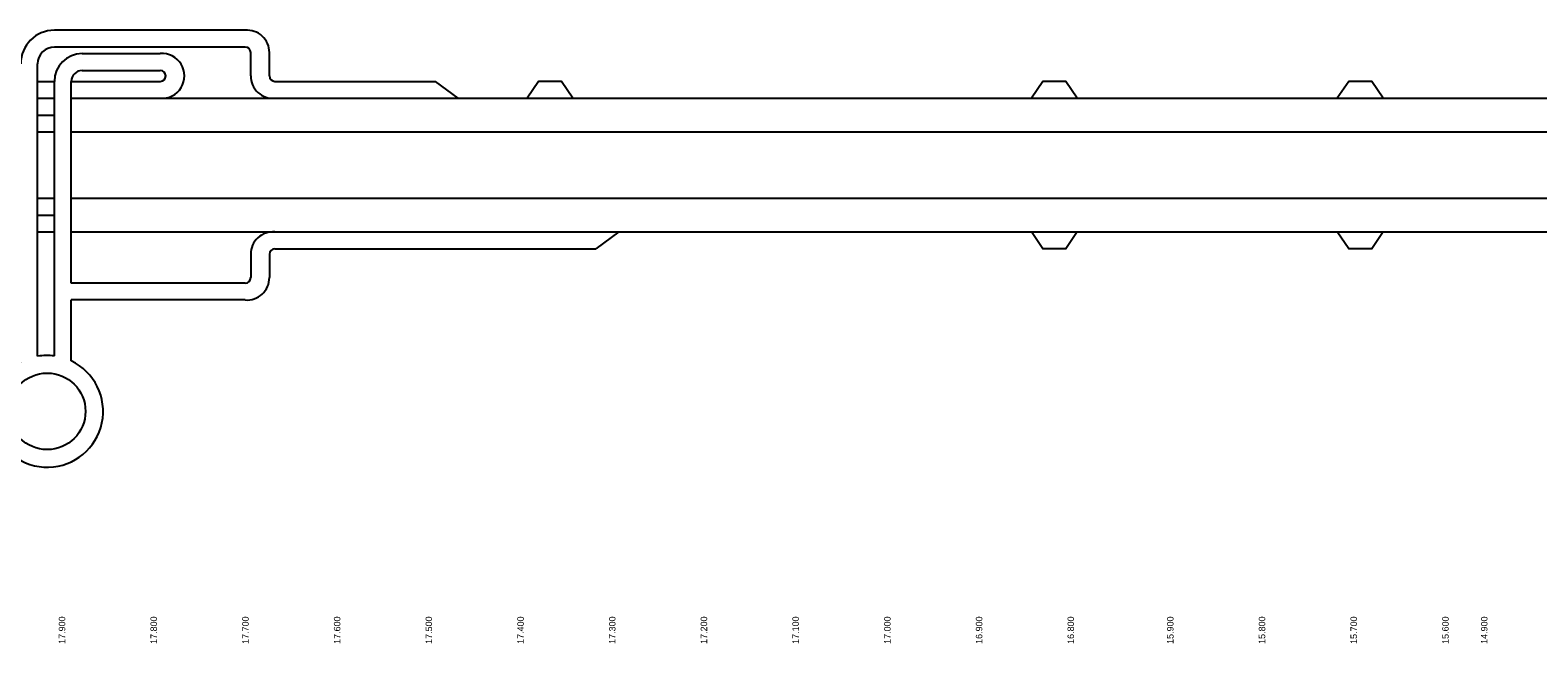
# Model space of a CAD drawing. Header units: metres. Extents: x 361 to 17834, y -7429 to 4908.
# Tile 3 of 29: x 8578 to 9555, y -5986 to -5590. Entities that reach past the tile are written whole.
import ezdxf

# ---------------------------------------------------------------- set-up
doc = ezdxf.new("R2010")
doc.units = ezdxf.units.M
doc.linetypes.add('ACAD_ISO03W100', pattern=[30, 12, -18])
doc.layers.add('ANWBwit', color=7, linetype='Continuous')
doc.layers.add('Tekenwerk', color=7, linetype='Continuous')

msp = doc.modelspace()

# ---------------------------------------------------------------- linework, layer by layer
at = {"color": 7}
for p, q in [((8583.117, -5667.784), (8583.117, -5611.542)), ((8594.006, -5667.784), (8594.006, -5622.874)), ((8604.896, -5667.784), (8604.896, -5622.874)), ((8736.814, -5622.874), (8840.755, -5622.874)), ((8855.604, -5633.763), (8840.755, -5622.874)), ((8583.117, -5633.763), (8594.006, -5633.763)), ((8604.896, -5633.763), (9317.15, -5633.763)), ((9317.15, -5633.763), (9533.333, -5633.763)), ((9533.333, -5633.763), (9707.184, -5633.763)), ((8583.117, -5655.542), (8594.006, -5655.542)), ((8604.896, -5655.542), (9317.15, -5655.542)), ((9317.15, -5655.542), (9533.333, -5655.542)), ((9533.333, -5655.542), (9707.184, -5655.542)), ((8583.117, -5800.832), (8583.117, -5667.784)), ((8594.006, -5800.589), (8594.006, -5667.784)), ((8604.896, -5753.462), (8604.896, -5667.784)), ((8583.117, -5698.573), (8594.006, -5698.573)), ((8604.896, -5698.573), (9317.15, -5698.573)), ((9317.15, -5698.573), (9533.333, -5698.573)), ((9533.333, -5698.573), (9707.184, -5698.573)), ((8583.117, -5720.352), (8594.006, -5720.352)), ((8604.896, -5720.352), (9317.15, -5720.352)), ((8959.546, -5720.352), (8944.697, -5731.241)), ((9317.15, -5720.352), (9533.333, -5720.352)), ((9533.333, -5720.352), (9707.184, -5720.352)), ((8736.814, -5731.241), (8944.697, -5731.241)), ((8604.896, -5803.793), (8604.896, -5764.352))]:
    msp.add_line(p, q, dxfattribs=at)
at = {"color": 7, "linetype": 'ACAD_ISO03W100'}
for p, q in [((8583.117, -5644.652), (8594.006, -5644.652)), ((8583.117, -5709.462), (8594.006, -5709.462))]:
    msp.add_line(p, q, dxfattribs=at)
at = {"color": 7}
for points in [[(8717.591, -5589.763), (8594.006, -5589.763)], [(8717.591, -5600.652), (8594.006, -5600.652)], [(8611.965, -5604.915), (8662.57, -5604.915)], [(8721.125, -5619.339), (8721.125, -5604.187)], [(8733.279, -5619.339), (8733.279, -5604.187)], [(8583.117, -5622.874), (8594.006, -5622.874)], [(8604.896, -5622.874), (8662.57, -5622.874)], [(8611.965, -5615.804), (8662.57, -5615.804)], [(8929.848, -5633.763), (8922.424, -5622.874), (8907.575, -5622.874), (8900.151, -5633.763)], [(9256.522, -5633.763), (9249.098, -5622.874), (9234.249, -5622.874), (9226.824, -5633.763)], [(9454.626, -5633.763), (9447.202, -5622.874), (9432.353, -5622.874), (9424.929, -5633.763)], [(9256.522, -5720.352), (9249.098, -5731.241), (9234.249, -5731.241), (9226.824, -5720.352)], [(9454.626, -5720.352), (9447.202, -5731.241), (9432.353, -5731.241), (9424.929, -5720.352)], [(8721.125, -5734.776), (8721.125, -5749.928)], [(8733.279, -5734.776), (8733.279, -5749.928)], [(8717.591, -5753.462), (8604.896, -5753.462)], [(8717.591, -5764.352), (8604.896, -5764.352)]]:
    msp.add_lwpolyline(points, dxfattribs=at)
for centre, radius, start, end in [((8594.006, -5611.542), 21.779, 90, 180), ((8718.804, -5604.187), 14.475, 0, 94.808959), ((8594.006, -5611.542), 10.889, 90, 180), ((8611.965, -5622.874), 17.959, 90, 180), ((8663.783, -5619.339), 14.475, 265.191041, 94.808959), ((8717.591, -5604.187), 3.535, 0, 90), ((8611.965, -5622.874), 7.069, 90, 180), ((8662.57, -5619.339), 3.535, 270, 90), ((8735.6, -5619.339), 14.475, 180, 274.808959), ((8736.814, -5619.339), 3.535, 180, 270), ((8735.6, -5734.776), 14.475, 85.191041, 180), ((8736.814, -5734.776), 3.535, 90, 180), ((8718.804, -5749.928), 14.475, 265.191041, 0), ((8717.591, -5749.928), 3.535, 270, 360)]:
    msp.add_arc(centre, radius, start, end, dxfattribs=at)
at = {"layer": 'Tekenwerk', "color": 7}
msp.add_circle((8589.362, -5836.478), 24.783, dxfattribs=at)
for start, end in [(82.62607, 99.936776), (118.25959, 64.580022)]:
    msp.add_arc((8589.362, -5836.478), 36.189, start, end, dxfattribs=at)

# ---------------------------------------------------------------- texts
at = {"layer": 'ANWBwit', "color": 7, "char_height": 4.17656, "width": 65.1844, "attachment_point": 5, "rotation": 90}
for s, insert in [('{\\fSwis721 Blk BT|b0|i0|c0|p34;17.900}', (8598.963, -5978.151)), ('{\\fSwis721 Blk BT|b0|i0|c0|p34;17.800}', (8658.358, -5978.151)), ('{\\fSwis721 Blk BT|b0|i0|c0|p34;17.700}', (8717.753, -5978.151)), ('{\\fSwis721 Blk BT|b0|i0|c0|p34;17.600}', (8777.149, -5978.151)), ('{\\fSwis721 Blk BT|b0|i0|c0|p34;17.500}', (8836.544, -5978.151)), ('{\\fSwis721 Blk BT|b0|i0|c0|p34;17.400}', (8895.939, -5978.151)), ('{\\fSwis721 Blk BT|b0|i0|c0|p34;17.300}', (8955.334, -5978.151)), ('{\\fSwis721 Blk BT|b0|i0|c0|p34;17.200}', (9014.729, -5978.151)), ('{\\fSwis721 Blk BT|b0|i0|c0|p34;17.100}', (9074.125, -5978.151)), ('{\\fSwis721 Blk BT|b0|i0|c0|p34;17.000}', (9133.52, -5978.151)), ('{\\fSwis721 Blk BT|b0|i0|c0|p34;16.900}', (9192.915, -5978.151)), ('{\\fSwis721 Blk BT|b0|i0|c0|p34;16.800}', (9252.31, -5978.151)), ('{\\fSwis721 Blk BT|b0|i0|c0|p34;15.900}', (9316.775, -5978.151)), ('{\\fSwis721 Blk BT|b0|i0|c0|p34;15.800}', (9376.171, -5978.151)), ('{\\fSwis721 Blk BT|b0|i0|c0|p34;15.700}', (9435.566, -5978.151)), ('{\\fSwis721 Blk BT|b0|i0|c0|p34;15.600}', (9494.961, -5978.151)), ('{\\fSwis721 Blk BT|b0|i0|c0|p34;14.900}', (9520.099, -5978.151))]:
    msp.add_mtext(s, dxfattribs=dict(at, insert=insert))

doc.saveas('drawing.dxf')
